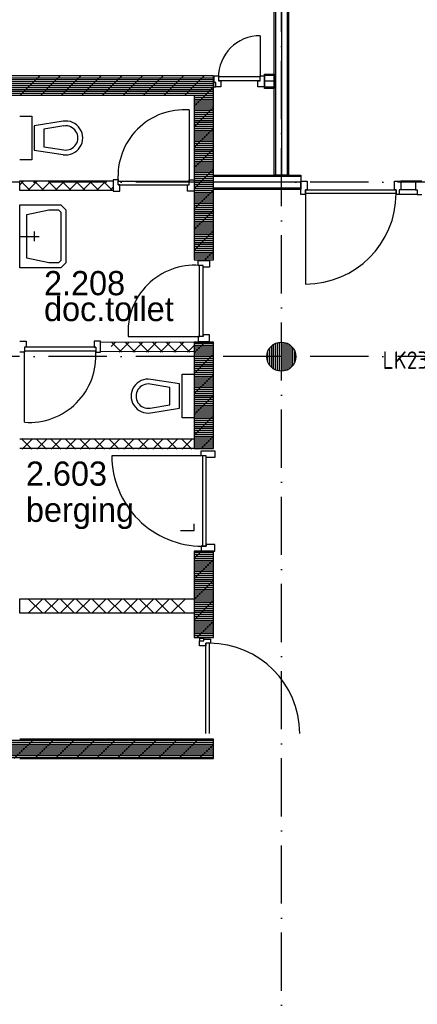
# Model space of a CAD drawing. Header units: millimetres. Extents: x -6587 to 112885, y 244 to 84344.
# Tile 53 of 57: x 72499 to 76602, y 42219 to 52386. Entities that reach past the tile are written whole.
import ezdxf
from ezdxf.enums import TextEntityAlignment as Align

# ---------------------------------------------------------------- set-up
doc = ezdxf.new("R2010")
doc.units = ezdxf.units.MM
doc.header["$LTSCALE"] = 100
doc.linetypes.add('DASHDOT', pattern=[9, 6, -1.5, 0, -1.5])
doc.layers.get('0').update_dxf_attribs({"color": 9, "linetype": 'CONTINUOUS'})
for name, color, linetype in [('AL$7----_STRAMIEN', 1, 'DASHDOT'), ('AL22----_BINNENWAND', 7, 'CONTINUOUS'), ('AL32----_BINNENKOZ', 7, 'CONTINUOUS'), ('ALL-----_REFLIJNEN', 8, 'CONTINUOUS'), ('BOUW', 8, 'CONTINUOUS'), ('EB62203-_ATTRIB', 2, 'CONTINUOUS'), ('EL62203-_KRACHT-WCD230', 3, 'CONTINUOUS'), ('LIJN025', 10, 'CONTINUOUS')]:
    doc.layers.add(name, color=color, linetype=linetype)
doc.styles.add('1_8', font='iso', dxfattribs={"width": 0.7, "height": 1.8})
doc.styles.add('BURO-025', font='BUROFONT.shx', dxfattribs={"height": 250})
doc.styles.add('NORATT', font='isocp.shx')

# ---------------------------------------------------------------- blocks, each defined once
blk = doc.blocks.new('ES3W2A')
for p, q in [((1.25, 2), (-1.25, 2)), ((0, 2), (0, -3)), ((1.25, 0), (-1.25, 0))]:
    blk.add_line(p, q)
for centre in [(0, 3.25), (0, 1.25)]:
    blk.add_arc(centre, 1.25, 180, 0)
at = {"color": 0, "style": 'NORATT'}
for tag, flags, p in [('VERMOGEN', 9, (-2.5, 5)), ('GROEP', 8, (0, 5)), ('SCHAK', 8, (2.5, 5)), ('GELIJK', 9, (5, 5)), ('KAST', 9, (7, 5)), ('TAL', 8, (2.5, 5))]:
    blk.add_attdef(tag, text='', height=1.8, rotation=90, dxfattribs=dict(at, flags=flags)).set_placement(p, align=Align.MIDDLE_CENTER)
at = {"color": 0, "style": 'NORATT', "flags": 8}
blk.add_attdef('DOEL', text='', height=1.8, rotation=90, dxfattribs=at).set_placement((-2.5, 5), align=Align.MIDDLE_LEFT)
at = {"color": 0, "style": 'NORATT', "flags": 9}
blk.add_attdef('M_CODE', text='', height=1.8, dxfattribs=at).set_placement((0, 0), align=Align.MIDDLE_CENTER)
blk = doc.blocks.new('A$Cb38f1ce1')
at = {"layer": 'AL$7----_STRAMIEN', "color": 1}
for p, q in [((71948, 32232), (71948, 70113)), ((86348, 44180), (45679, 44180)), ((86348, 42380), (750, 42380))]:
    blk.add_line(p, q, dxfattribs=at)
at = {"layer": 'AL22----_BINNENWAND', "color": 8}
for p, q in [((71873, 44255), (71873, 51290)), ((72023, 51290), (72023, 44255))]:
    blk.add_line(p, q, dxfattribs=at)
at = {"layer": 'AL22----_BINNENWAND', "color": 8, "linetype": 'Continuous'}
for p, q in [((71888, 51290), (71888, 44255)), ((72008, 51290), (72008, 44255))]:
    blk.add_line(p, q, dxfattribs=at)
at = {"layer": 'AL32----_BINNENKOZ', "color": 8}
for p, q in [((73332, 44192), (73182, 44192)), ((73399, 44192), (73332, 44192)), ((73332, 44192), (73332, 44104)), ((73349, 44053), (73165, 44053)), ((73332, 44104), (73182, 44104)), ((73332, 44104), (73349, 44104)), ((73349, 44104), (73349, 44053)), ((73349, 44053), (73399, 44053))]:
    blk.add_line(p, q, dxfattribs=at)
at = {"layer": 'ALL-----_REFLIJNEN', "color": 8, "linetype": 'Continuous'}
for p, q in [((71948, 51290), (71948, 44255)), ((71731, 45694), (71731, 45269)), ((71248, 45280), (64648, 45280)), ((64648, 45260), (71248, 45260)), ((69454, 45280), (69254, 45080)), ((69666, 45280), (69466, 45080)), ((69878, 45280), (69678, 45080)), ((70090, 45280), (69890, 45080)), ((70302, 45280), (70102, 45080)), ((70515, 45280), (70315, 45080)), ((70727, 45280), (70527, 45080)), ((70939, 45280), (70739, 45080)), ((71151, 45280), (70951, 45080)), ((71248, 43380), (71248, 45280)), ((71256, 45280), (71298, 45280)), ((71256, 45210), (71256, 45280)), ((71298, 45280), (71298, 45229)), ((71731, 45269), (71298, 45269)), ((71731, 45229), (71731, 45280)), ((71731, 45280), (71773, 45280)), ((71773, 45148), (71773, 45298)), ((71773, 45298), (71873, 45298)), ((71873, 45283), (71773, 45283)), ((71773, 45280), (71773, 45166)), ((71873, 45298), (71873, 45148)), ((64648, 45240), (71248, 45240)), ((64648, 45220), (71248, 45220)), ((64648, 45200), (71248, 45200)), ((64648, 45180), (71248, 45180)), ((64648, 45160), (71248, 45160)), ((71248, 45165), (71048, 44965)), ((71271, 45210), (71248, 45210)), ((71248, 45210), (71248, 45166)), ((71248, 45166), (71271, 45166)), ((71271, 45210), (71256, 45210)), ((71271, 45166), (71271, 45210)), ((71323, 45166), (71271, 45166)), ((71731, 45229), (71298, 45229)), ((71298, 45229), (71323, 45229)), ((71323, 45229), (71323, 45166)), ((71706, 45166), (71706, 45229)), ((71706, 45229), (71731, 45229)), ((71773, 45166), (71706, 45166)), ((71873, 45223), (71773, 45223)), ((71873, 45163), (71773, 45163)), ((71873, 45148), (71773, 45148)), ((64648, 45140), (71248, 45140)), ((64648, 45120), (71248, 45120)), ((64648, 45100), (71248, 45100)), ((64648, 45080), (71248, 45080)), ((69248, 45080), (71048, 45080)), ((71048, 45080), (71048, 43380)), ((71048, 45060), (71248, 45060)), ((71048, 45040), (71248, 45040)), ((71048, 45020), (71248, 45020)), ((71048, 45000), (71248, 45000)), ((71048, 44980), (71248, 44980)), ((71048, 44960), (71248, 44960)), ((71248, 44952), (71048, 44752)), ((71048, 44940), (71248, 44940)), ((69248, 44863), (69373, 44863)), ((69373, 44863), (69373, 44413)), ((71048, 44920), (71248, 44920)), ((71048, 44900), (71248, 44900)), ((71048, 44880), (71248, 44880)), ((71048, 44860), (71248, 44860)), ((71048, 44840), (71248, 44840)), ((69695, 44811), (69398, 44763)), ((69398, 44763), (69398, 44513)), ((69703, 44762), (69498, 44729)), ((71048, 44820), (71248, 44820)), ((71048, 44800), (71248, 44800)), ((71048, 44780), (71248, 44780)), ((71048, 44760), (71248, 44760)), ((71048, 44740), (71248, 44740)), ((71248, 44740), (71048, 44540)), ((69498, 44729), (69498, 44548)), ((71048, 44720), (71248, 44720)), ((71048, 44700), (71248, 44700)), ((71048, 44680), (71248, 44680)), ((71048, 44660), (71248, 44660)), ((71048, 44640), (71248, 44640)), ((69498, 44548), (69703, 44515)), ((69823, 44588), (69823, 44588)), ((71048, 44620), (71248, 44620)), ((71048, 44600), (71248, 44600)), ((71048, 44580), (71248, 44580)), ((71048, 44560), (71248, 44560)), ((71048, 44540), (71248, 44540)), ((69398, 44513), (69695, 44466)), ((69648, 44463), (69648, 44463)), ((71248, 44528), (71048, 44328)), ((71048, 44520), (71248, 44520)), ((71048, 44500), (71248, 44500)), ((71048, 44480), (71248, 44480)), ((71048, 44460), (71248, 44460)), ((71048, 44440), (71248, 44440)), ((69373, 44413), (69248, 44413)), ((71048, 44420), (71248, 44420)), ((71048, 44400), (71248, 44400)), ((71048, 44380), (71248, 44380)), ((71048, 44360), (71248, 44360)), ((71048, 44340), (71248, 44340)), ((71048, 44320), (71248, 44320)), ((71248, 44316), (71048, 44116)), ((71048, 44300), (71248, 44300)), ((71048, 44280), (71248, 44280)), ((71048, 44260), (71248, 44260)), ((71048, 44240), (71248, 44240)), ((71248, 44105), (71248, 44255)), ((71248, 44255), (72148, 44255)), ((72148, 44240), (71248, 44240)), ((72023, 44255), (71873, 44255)), ((72148, 44255), (72148, 44105)), ((69248, 44155), (69290, 44197)), ((69248, 44197), (70214, 44197)), ((69248, 44097), (69248, 44197)), ((69256, 44197), (69356, 44097)), ((69332, 44097), (69432, 44197)), ((69398, 44197), (69498, 44097)), ((69473, 44097), (69573, 44197)), ((69539, 44197), (69639, 44097)), ((69614, 44097), (69714, 44197)), ((69680, 44197), (69780, 44097)), ((69756, 44097), (69856, 44197)), ((69822, 44197), (69922, 44097)), ((69897, 44097), (69997, 44197)), ((69963, 44197), (70063, 44097)), ((70039, 44097), (70139, 44197)), ((70105, 44197), (70205, 44097)), ((70180, 44097), (70214, 44131)), ((70214, 44197), (70214, 44097)), ((71048, 44220), (71248, 44220)), ((71048, 44200), (71248, 44200)), ((71048, 44180), (71248, 44180)), ((71048, 44160), (71248, 44160)), ((71048, 44140), (71248, 44140)), ((72148, 44180), (71248, 44180)), ((72148, 44053), (72148, 44192)), ((72148, 44192), (72215, 44192)), ((72215, 44192), (72215, 44104)), ((73115, 44104), (73115, 44192)), ((73115, 44192), (73182, 44192)), ((73182, 44192), (73182, 44104)), ((70214, 44097), (69248, 44097)), ((71048, 44120), (71248, 44120)), ((71248, 44104), (71048, 43904)), ((71048, 44100), (71248, 44100)), ((71048, 44080), (71248, 44080)), ((71048, 44060), (71248, 44060)), ((71048, 44040), (71248, 44040)), ((72148, 44120), (71248, 44120)), ((72148, 44105), (71248, 44105)), ((72198, 44053), (72148, 44053)), ((72198, 44064), (72198, 44104)), ((72198, 44104), (73132, 44104)), ((72215, 44104), (72198, 44104)), ((72198, 44104), (72198, 44053)), ((72198, 44064), (72198, 43130)), ((73132, 44064), (72198, 44064)), ((73132, 44104), (73115, 44104)), ((73132, 44104), (73132, 44064)), ((73132, 44053), (73132, 44104)), ((73165, 44053), (73132, 44053)), ((73165, 44053), (73132, 44053)), ((73182, 44104), (73165, 44104)), ((73165, 44104), (73165, 44053)), ((69248, 43947), (69548, 43947)), ((69248, 43297), (69248, 43947)), ((69548, 43947), (69673, 43947)), ((69673, 43947), (69723, 43897)), ((71048, 44020), (71248, 44020)), ((71048, 44000), (71248, 44000)), ((71048, 43980), (71248, 43980)), ((71048, 43960), (71248, 43960)), ((71048, 43940), (71248, 43940)), ((69323, 43847), (69548, 43897)), ((69323, 43397), (69323, 43847)), ((69548, 43897), (69648, 43897)), ((69648, 43897), (69673, 43872)), ((69673, 43872), (69673, 43372)), ((69723, 43897), (69723, 43347)), ((71048, 43920), (71248, 43920)), ((71048, 43900), (71248, 43900)), ((71248, 43892), (71048, 43692)), ((71048, 43880), (71248, 43880)), ((71048, 43860), (71248, 43860)), ((71048, 43840), (71248, 43840)), ((71048, 43820), (71248, 43820)), ((71048, 43800), (71248, 43800)), ((71048, 43780), (71248, 43780)), ((71048, 43760), (71248, 43760)), ((71048, 43740), (71248, 43740)), ((71048, 43720), (71248, 43720)), ((71048, 43700), (71248, 43700)), ((71048, 43680), (71248, 43680)), ((71248, 43680), (71048, 43480)), ((71048, 43660), (71248, 43660)), ((71048, 43640), (71248, 43640)), ((71048, 43620), (71248, 43620)), ((71048, 43600), (71248, 43600)), ((71048, 43580), (71248, 43580)), ((71048, 43560), (71248, 43560)), ((71048, 43540), (71248, 43540)), ((71048, 43520), (71248, 43520)), ((71048, 43500), (71248, 43500)), ((71048, 43480), (71248, 43480)), ((71048, 43460), (71248, 43460)), ((71048, 43440), (71248, 43440)), ((71048, 43420), (71248, 43420)), ((71248, 43468), (71160, 43380)), ((69548, 43347), (69323, 43397)), ((69648, 43347), (69548, 43347)), ((69673, 43372), (69648, 43347)), ((69723, 43347), (69673, 43297)), ((71048, 43400), (71248, 43400)), ((71048, 43380), (71248, 43380)), ((69548, 43297), (69248, 43297)), ((69673, 43297), (69548, 43297)), ((69248, 42540), (69315, 42540)), ((69315, 42540), (69315, 42477)), ((70082, 42540), (70015, 42540)), ((70015, 42540), (70015, 42477)), ((70082, 42426), (70082, 42540)), ((70082, 42433), (70082, 42533)), ((70082, 42533), (71048, 42530)), ((70190, 42485), (70232, 42527)), ((70198, 42527), (70298, 42427)), ((70274, 42427), (70374, 42527)), ((70340, 42527), (70440, 42427)), ((70415, 42427), (70515, 42527)), ((70481, 42527), (70581, 42427)), ((70556, 42427), (70656, 42527)), ((70622, 42527), (70722, 42427)), ((70698, 42427), (70798, 42527)), ((70764, 42527), (70864, 42427)), ((70839, 42427), (70939, 42527)), ((70905, 42527), (71005, 42427)), ((71047, 42527), (71048, 42526)), ((71159, 42530), (71048, 42419)), ((71048, 42530), (71048, 41430)), ((71248, 42530), (71048, 42530)), ((71048, 42530), (71048, 42430)), ((71048, 42520), (71248, 42520)), ((71048, 42500), (71248, 42500)), ((71248, 41430), (71248, 42530)), ((71868, 42253), (71868, 42507)), ((71888, 42243), (71888, 42517)), ((71908, 42235), (71908, 42525)), ((71928, 42231), (71928, 42529)), ((71948, 42230), (71948, 42530)), ((71968, 42231), (71968, 42529)), ((71988, 42235), (71988, 42525)), ((72008, 42243), (72008, 42517)), ((72028, 42253), (72028, 42507)), ((69298, 42426), (69248, 42426)), ((70032, 42477), (69298, 42477)), ((69315, 42477), (69298, 42477)), ((69298, 42477), (69298, 42426)), ((70032, 42437), (69298, 42437)), ((69298, 41703), (69298, 42437)), ((70015, 42477), (70032, 42477)), ((70032, 42477), (70032, 42426)), ((70032, 42426), (70082, 42426)), ((71048, 42430), (70082, 42433)), ((70981, 42427), (71048, 42494)), ((71048, 42480), (71248, 42480)), ((71048, 42460), (71248, 42460)), ((71048, 42440), (71248, 42440)), ((71048, 42420), (71248, 42420)), ((71248, 42407), (71048, 42207)), ((71048, 42400), (71248, 42400)), ((71808, 42326), (71808, 42434)), ((71828, 42290), (71828, 42470)), ((71848, 42268), (71848, 42492)), ((72048, 42268), (72048, 42492)), ((72068, 42290), (72068, 42470)), ((72088, 42326), (72088, 42434)), ((71048, 42380), (71248, 42380)), ((71048, 42360), (71248, 42360)), ((71048, 42340), (71248, 42340)), ((71048, 42320), (71248, 42320)), ((71048, 42300), (71248, 42300)), ((71048, 42280), (71248, 42280)), ((71048, 42260), (71248, 42260)), ((71048, 42240), (71248, 42240)), ((71048, 42220), (71248, 42220)), ((71048, 42200), (71248, 42200)), ((71248, 42195), (71048, 41995)), ((70648, 42148), (70648, 42148)), ((71048, 42180), (71248, 42180)), ((71048, 42160), (71248, 42160)), ((71048, 42140), (71248, 42140)), ((71048, 42120), (71248, 42120)), ((71048, 42100), (71248, 42100)), ((70473, 42023), (70473, 42023)), ((71048, 42080), (71248, 42080)), ((71048, 42060), (71248, 42060)), ((71048, 42040), (71248, 42040)), ((71048, 42020), (71248, 42020)), ((71048, 42000), (71248, 42000)), ((71248, 41983), (71048, 41783)), ((71048, 41980), (71248, 41980)), ((71048, 41960), (71248, 41960)), ((71048, 41940), (71248, 41940)), ((71048, 41920), (71248, 41920)), ((71048, 41900), (71248, 41900)), ((71048, 41880), (71248, 41880)), ((71048, 41860), (71248, 41860)), ((71048, 41840), (71248, 41840)), ((71048, 41820), (71248, 41820)), ((71048, 41800), (71248, 41800)), ((71048, 41780), (71248, 41780)), ((71248, 41770), (71048, 41570)), ((71048, 41760), (71248, 41760)), ((71048, 41740), (71248, 41740)), ((71048, 41720), (71248, 41720)), ((71048, 41700), (71248, 41700)), ((71048, 41680), (71248, 41680)), ((71048, 41660), (71248, 41660)), ((71048, 41640), (71248, 41640)), ((71048, 41620), (71248, 41620)), ((71048, 41600), (71248, 41600)), ((69248, 41530), (71048, 41530)), ((69373, 41523), (69273, 41423)), ((69273, 41523), (69373, 41423)), ((69523, 41523), (69423, 41423)), ((69423, 41523), (69523, 41423)), ((69673, 41523), (69573, 41423)), ((69573, 41523), (69673, 41423)), ((69823, 41523), (69723, 41423)), ((69723, 41523), (69823, 41423)), ((69973, 41523), (69873, 41423)), ((69873, 41523), (69973, 41423)), ((70123, 41523), (70023, 41423)), ((70023, 41523), (70123, 41423)), ((70157, 41530), (71048, 41530)), ((70273, 41523), (70173, 41423)), ((70173, 41523), (70273, 41423)), ((70423, 41523), (70323, 41423)), ((70323, 41523), (70423, 41423)), ((70573, 41523), (70473, 41423)), ((70473, 41523), (70573, 41423)), ((70723, 41523), (70623, 41423)), ((70623, 41523), (70723, 41423)), ((70873, 41523), (70773, 41423)), ((70773, 41523), (70873, 41423)), ((71023, 41523), (70923, 41423)), ((70923, 41523), (71023, 41423)), ((71048, 41580), (71248, 41580)), ((71048, 41560), (71248, 41560)), ((71048, 41540), (71248, 41540)), ((71048, 41530), (71048, 41430)), ((71048, 41520), (71248, 41520)), ((71048, 41500), (71248, 41500)), ((71248, 41558), (71119, 41430)), ((71048, 41430), (69248, 41430)), ((71048, 41480), (71248, 41480)), ((71048, 41460), (71248, 41460)), ((71048, 41440), (71248, 41440)), ((71048, 41430), (71248, 41430)), ((71123, 40373), (71048, 40298)), ((71248, 40373), (71048, 40373)), ((71048, 40373), (71048, 39480)), ((71248, 39480), (71248, 40373)), ((71048, 40360), (71248, 40360)), ((71048, 40340), (71248, 40340)), ((71048, 40320), (71248, 40320)), ((71048, 40300), (71248, 40300)), ((71248, 40286), (71048, 40086)), ((71048, 40280), (71248, 40280)), ((71048, 40260), (71248, 40260)), ((71048, 40240), (71248, 40240)), ((71048, 40220), (71248, 40220)), ((71048, 40200), (71248, 40200)), ((71048, 40180), (71248, 40180)), ((71048, 40160), (71248, 40160)), ((71048, 40140), (71248, 40140)), ((71048, 40120), (71248, 40120)), ((71048, 40100), (71248, 40100)), ((71048, 40080), (71248, 40080)), ((71248, 40073), (71048, 39873)), ((71048, 40060), (71248, 40060)), ((71048, 40040), (71248, 40040)), ((71048, 40020), (71248, 40020)), ((71048, 40000), (71248, 40000)), ((71048, 39980), (71248, 39980)), ((71048, 39960), (71248, 39960)), ((69248, 39880), (71048, 39880)), ((69248, 39730), (69248, 39880)), ((69486, 39880), (69336, 39730)), ((69336, 39880), (69486, 39730)), ((69650, 39880), (69500, 39730)), ((69500, 39880), (69650, 39730)), ((69814, 39880), (69664, 39730)), ((69664, 39880), (69814, 39730)), ((69977, 39880), (69827, 39730)), ((69827, 39880), (69977, 39730)), ((70141, 39880), (69991, 39730)), ((69991, 39880), (70141, 39730)), ((70304, 39880), (70154, 39730)), ((70154, 39880), (70304, 39730)), ((70468, 39880), (70318, 39730)), ((70318, 39880), (70468, 39730)), ((70632, 39880), (70482, 39730)), ((70482, 39880), (70632, 39730)), ((70795, 39880), (70645, 39730)), ((70645, 39880), (70795, 39730)), ((70959, 39880), (70809, 39730)), ((70809, 39880), (70959, 39730)), ((71048, 39940), (71248, 39940)), ((71048, 39920), (71248, 39920)), ((71048, 39900), (71248, 39900)), ((71048, 39880), (71248, 39880)), ((71048, 39880), (71048, 39730)), ((71248, 39861), (71048, 39661)), ((71048, 39860), (71248, 39860)), ((71048, 39840), (71248, 39840)), ((71048, 39820), (71248, 39820)), ((71048, 39800), (71248, 39800)), ((71048, 39780), (71248, 39780)), ((71048, 39760), (71248, 39760)), ((71048, 39730), (69248, 39730)), ((71048, 39740), (71248, 39740)), ((71048, 39720), (71248, 39720)), ((71048, 39700), (71248, 39700)), ((71048, 39680), (71248, 39680)), ((71048, 39660), (71248, 39660)), ((71048, 39640), (71248, 39640)), ((71048, 39620), (71248, 39620)), ((71048, 39600), (71248, 39600)), ((71048, 39580), (71248, 39580)), ((71048, 39560), (71248, 39560)), ((71248, 39649), (71079, 39480)), ((71048, 39540), (71248, 39540)), ((71048, 39520), (71248, 39520)), ((71048, 39500), (71248, 39500)), ((71048, 39480), (71248, 39480)), ((71148, 39470), (71104, 39470)), ((71104, 39470), (71104, 39447)), ((71148, 39447), (71148, 39470)), ((71148, 39447), (71148, 39462)), ((71148, 39462), (71218, 39462)), ((71218, 39462), (71218, 39420)), ((71104, 39395), (71104, 39447)), ((71104, 39447), (71148, 39447)), ((71167, 39395), (71104, 39395)), ((71218, 39420), (71167, 39420)), ((71167, 39420), (71167, 39395)), ((71167, 38490), (71167, 39420)), ((71207, 38490), (71207, 39420)), ((68815, 38420), (71248, 38420)), ((68815, 38400), (71248, 38400)), ((68815, 38380), (71248, 38380)), ((68815, 38360), (71248, 38360)), ((68815, 38340), (71248, 38340)), ((69392, 38430), (69192, 38230)), ((71248, 38430), (69248, 38430)), ((69604, 38430), (69404, 38230)), ((69816, 38430), (69616, 38230)), ((70029, 38430), (69829, 38230)), ((70241, 38430), (70041, 38230)), ((70453, 38430), (70253, 38230)), ((70665, 38430), (70465, 38230)), ((70877, 38430), (70677, 38230)), ((71089, 38430), (70889, 38230)), ((71248, 38376), (71101, 38230)), ((71248, 38230), (71248, 38430)), ((68815, 38320), (71248, 38320)), ((68815, 38300), (71248, 38300)), ((68815, 38280), (71248, 38280)), ((68815, 38260), (71248, 38260)), ((68815, 38240), (71248, 38240)), ((69248, 38230), (71248, 38230)), ((71248, 38230), (71248, 38230)), ((71248, 38230), (71248, 38230))]:
    blk.add_line(p, q, dxfattribs=at)
for points in [[(70998, 44927), (70998, 44193)], [(70214, 44204), (70214, 44090), (70281, 44090), (70281, 44153), (70264, 44153), (70264, 44204), (70214, 44204)], [(70264, 44193), (70998, 44193)], [(70264, 44153), (70998, 44153)], [(71048, 44204), (71048, 44090), (70981, 44090), (70981, 44153), (70998, 44153), (70998, 44204), (71048, 44204)], [(69248, 43622), (69448, 43622)], [(69398, 43672), (69398, 43572)], [(71091, 43372), (71205, 43372), (71205, 43305), (71142, 43305), (71142, 43322), (71091, 43322), (71091, 43372)], [(71102, 42588), (71102, 43322)], [(71142, 42588), (71142, 43322)], [(71091, 42538), (71205, 42538), (71205, 42605), (71142, 42605), (71142, 42588), (71091, 42588), (71091, 42538)], [(70368, 42588), (71102, 42588)], [(71048, 41748), (70923, 41748), (70923, 42198), (71048, 42198), (71048, 41748)], [(71133, 41357), (71133, 40423)], [(70908, 40586), (71047, 40586), (71047, 40653)]]:
    blk.add_lwpolyline(points, dxfattribs=at)
for points in [[(70600, 41800), (70898, 41848), (70898, 42098), (70600, 42145, 1.173599)], [(70593, 41849), (70798, 41882), (70798, 42063), (70593, 42096, 1.173599)]]:
    blk.add_lwpolyline(points, format="xyb", close=True, dxfattribs=at)
for points in [[(71173, 41340), (71173, 41357), (71122, 41357), (71122, 41407), (71261, 41407), (71261, 41340)], [(71173, 41357), (71133, 41357), (71133, 40423), (71173, 40423)], [(71173, 40440), (71173, 40423), (71122, 40423), (71122, 40373), (71261, 40373), (71261, 40440)]]:
    blk.add_lwpolyline(points, close=True, dxfattribs=at)
blk.add_lwpolyline([(71133, 41357), (70199, 41357, 0.414214), (71133, 40423, 0.414214)], format="xyb", dxfattribs=at)
blk.add_circle((71948, 42380), 150, dxfattribs=at)
for centre, radius, start, end in [((71731, 45261), 433, 90, 180), ((70948, 44243), 686, 85.8145, 184.1855), ((69723, 44638), 175, 260.8673, 99.1327), ((69723, 44638), 125, 260.8673, 99.1327), ((72198, 44064), 934, 270, 0), ((71052, 42638), 686, 85.8145, 184.1855), ((69348, 42387), 686, 265.8145, 4.1855), ((71207, 38490), 930, 0, 90)]:
    blk.add_arc(centre, radius, start, end, dxfattribs=at)
at = {"layer": 'BOUW', "style": 'BURO-025'}
for s, p in [('2.208', (69499, 43014)), ('doc.toilet', (69499, 42747)), ('2.603', (69312, 41047)), ('berging', (69312, 40674))]:
    blk.add_text(s, height=250, dxfattribs=at).set_placement(p)

msp = doc.modelspace()

# ---------------------------------------------------------------- block references
at = {"layer": 'EL62203-_KRACHT-WCD230'}
ref = msp.add_blockref('ES3W2A', (77442, 48870, 1050), dxfattribs=dict(at, xscale=-100, yscale=100, zscale=100, rotation=89.99999999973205))
ref.add_attrib('DOEL', 'ALG', dxfattribs={"layer": 'EB62203-_ATTRIB', "color": 1, "height": 180, "rotation": 360, "style": '1_8', "flags": 8}).set_placement((77122, 49142, 1050), align=Align.MIDDLE_LEFT)
ref.add_attrib('GROEP', 'LK23-31', dxfattribs={"layer": 'EB62203-_ATTRIB', "color": 1, "height": 180, "rotation": 360, "style": '1_8', "flags": 8}).set_placement((76243, 48871, 1050), align=Align.MIDDLE_LEFT)
at = {"layer": 'LIJN025'}
msp.add_blockref('A$Cb38f1ce1', (3251, 6527), dxfattribs=at)

doc.saveas('drawing.dxf')
